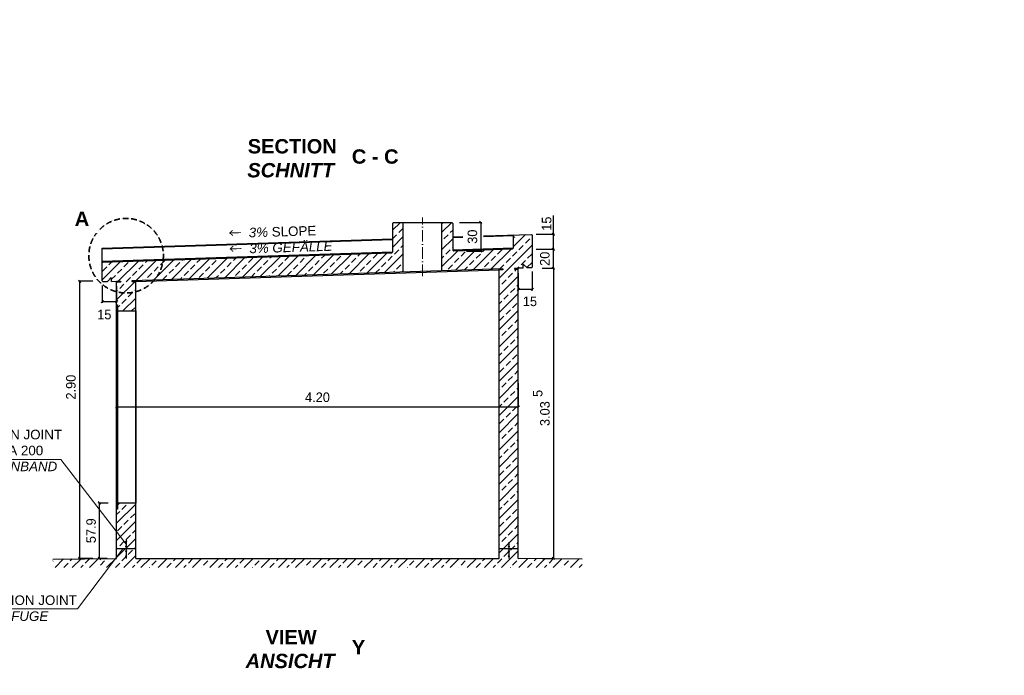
# Model space of a CAD drawing. Header units: millimetres. Extents: x -19424 to 109295, y -11926 to 8715.
# Tile 35 of 38: x 20754 to 31051, y 1857 to 8715. Entities that reach past the tile are written whole.
import ezdxf

# ---------------------------------------------------------------- set-up
doc = ezdxf.new("R2010")
doc.units = ezdxf.units.MM
doc.linetypes.add('ACAD_ISO10W100', pattern=[18, 12, -3, 0, -3])
doc.layers.add('Bemaßung', color=7, linetype='Continuous', lineweight=13)
doc.layers.add('Beschriftung', color=7, linetype='Continuous')
doc.styles.add('LBB3.5M1000', font='isocp.shx', dxfattribs={"height": 3.5})
doc.dimstyles.new('DIN', dxfattribs={"dimtxt": 2.5, "dimasz": 2.5, "dimexe": 1.25, "dimexo": 0.625, "dimtad": 1, "dimtih": 1, "dimdec": 4, "dimdsep": 46, "dimlunit": 6, "dimtxsty": 'Standard', "dimcen": 2.5, "dimadec": 0, "dimazin": 0, "dimtfac": 1, "dimtdec": 4, "dimtmove": 0, "dimatfit": 3, "dimfxl": 0, "dimtvp": 1, "dimtolj": 1, "dimtzin": 0, "dimarcsym": 0})
pattern_1 = [(45, (92096.02, 41129.55), (-224.5064, 224.5064), []), (45, (92320.53, 41129.55), (-224.5064, 224.5064), [158.75, -79.375])]

# ---------------------------------------------------------------- blocks, each defined once
blk = doc.blocks.new('_Oblique')
at = {"color": 0, "linetype": 'ByBlock', "lineweight": -2}
blk.add_line((-0.5, -0.5), (0.5, 0.5), dxfattribs=at)
blk = doc.blocks.new('*D124')
at = {"layer": 'Bemaßung', "color": 0, "lineweight": -2, "transparency": 16777216}
for p, q in [((21518, 5979), (21369, 5979)), ((21381, 5979), (21381, 3080)), ((21518, 3080), (21369, 3080))]:
    blk.add_line(p, q, dxfattribs=at)
at = {"layer": 'DEFPOINTS', "color": 0, "transparency": 16777216}
for p in [(21768, 5979), (21381, 3080), (21768, 3080)]:
    blk.add_point(p, dxfattribs=at)
at = {"layer": 'Bemaßung', "color": 0, "lineweight": -2, "transparency": 16777216, "xscale": 25, "yscale": 25, "zscale": 25}
for p, rotation in [((21381, 5979), 90), ((21381, 3080), 270)]:
    blk.add_blockref('_Oblique', p, dxfattribs=dict(at, rotation=rotation))
at = {"layer": 'Bemaßung', "color": 0, "transparency": 16777216, "insert": (21290, 4871), "char_height": 100, "attachment_point": 5, "rotation": 90}
blk.add_mtext('\\A1;2.90', dxfattribs=at)
blk = doc.blocks.new('*D125')
at = {"layer": 'Bemaßung', "color": 0, "lineweight": -2, "transparency": 16777216}
for p, q in [((26218, 6115), (26348, 6115)), ((26335, 6115), (26335, 3080)), ((26218, 3080), (26348, 3080))]:
    blk.add_line(p, q, dxfattribs=at)
at = {"layer": 'DEFPOINTS', "color": 0, "transparency": 16777216}
for p in [(25968, 6115), (25968, 3080), (26335, 3080)]:
    blk.add_point(p, dxfattribs=at)
at = {"layer": 'Bemaßung', "color": 0, "lineweight": -2, "transparency": 16777216, "xscale": 25, "yscale": 25, "zscale": 25}
for p, rotation in [((26335, 6115), 90), ((26335, 3080), 270)]:
    blk.add_blockref('_Oblique', p, dxfattribs=dict(at, rotation=rotation))
at = {"layer": 'Bemaßung', "color": 0, "transparency": 16777216, "insert": (26247, 4594), "char_height": 100, "attachment_point": 5, "rotation": 90}
blk.add_mtext('\\A1;3.03', dxfattribs=at)
blk = doc.blocks.new('*D126')
at = {"layer": 'Bemaßung', "color": 0, "lineweight": -2, "transparency": 16777216}
for p, q in [((21678, 3659), (21577, 3659)), ((21589, 3080), (21589, 3659)), ((21668, 3080), (21577, 3080))]:
    blk.add_line(p, q, dxfattribs=at)
at = {"layer": 'DEFPOINTS', "color": 0, "transparency": 16777216}
for p in [(21589, 3659), (21778, 3659), (21768, 3080)]:
    blk.add_point(p, dxfattribs=at)
at = {"layer": 'Bemaßung', "color": 0, "lineweight": -2, "transparency": 16777216, "xscale": 25, "yscale": 25, "zscale": 25}
for p, rotation in [((21589, 3659), 90), ((21589, 3080), 270)]:
    blk.add_blockref('_Oblique', p, dxfattribs=dict(at, rotation=rotation))
at = {"layer": 'Bemaßung', "color": 0, "transparency": 16777216, "insert": (21501, 3369), "char_height": 100, "attachment_point": 5, "rotation": 90}
blk.add_mtext('\\A1;57.9', dxfattribs=at)
blk = doc.blocks.new('*D127')
at = {"layer": 'Bemaßung', "color": 0, "lineweight": -2, "transparency": 16777216}
for p, q in [((25353, 6595), (25588, 6595)), ((25576, 6595), (25576, 6295)), ((25428, 6295), (25588, 6295))]:
    blk.add_line(p, q, dxfattribs=at)
at = {"layer": 'DEFPOINTS', "color": 0, "transparency": 16777216}
for p in [(25273, 6595), (25348, 6295), (25576, 6295)]:
    blk.add_point(p, dxfattribs=at)
at = {"layer": 'Bemaßung', "color": 0, "lineweight": -2, "transparency": 16777216, "xscale": 25, "yscale": 25, "zscale": 25}
for p, rotation in [((25576, 6595), 90), ((25576, 6295), 270)]:
    blk.add_blockref('_Oblique', p, dxfattribs=dict(at, rotation=rotation))
at = {"layer": 'Bemaßung', "color": 0, "transparency": 16777216, "insert": (25489, 6445), "char_height": 100, "attachment_point": 5, "rotation": 90}
blk.add_mtext('\\A1;30', dxfattribs=at)
blk = doc.blocks.new('*D128')
at = {"layer": 'Bemaßung', "color": 0, "lineweight": -2, "transparency": 16777216}
for p, q in [((26156, 6313), (26348, 6313)), ((26335, 6115), (26335, 6313)), ((26218, 6115), (26348, 6115))]:
    blk.add_line(p, q, dxfattribs=at)
at = {"layer": 'DEFPOINTS', "color": 0, "transparency": 16777216}
for p in [(25906, 6313), (26335, 6313), (25968, 6115)]:
    blk.add_point(p, dxfattribs=at)
at = {"layer": 'Bemaßung', "color": 0, "lineweight": -2, "transparency": 16777216, "xscale": 25, "yscale": 25, "zscale": 25}
for p, rotation in [((26335, 6313), 90), ((26335, 6115), 270)]:
    blk.add_blockref('_Oblique', p, dxfattribs=dict(at, rotation=rotation))
at = {"layer": 'Bemaßung', "color": 0, "transparency": 16777216, "insert": (26246, 6214), "char_height": 100, "attachment_point": 5, "rotation": 90}
blk.add_mtext('\\A1;20', dxfattribs=at)
blk = doc.blocks.new('*D129')
at = {"layer": 'Bemaßung', "color": 0, "lineweight": -2, "transparency": 16777216}
for p, q in [((26335, 6470), (26335, 6668)), ((26155, 6470), (26348, 6470)), ((26335, 6313), (26335, 6470)), ((26165, 6313), (26348, 6313))]:
    blk.add_line(p, q, dxfattribs=at)
at = {"layer": 'DEFPOINTS', "color": 0, "transparency": 16777216}
for p in [(26105, 6470), (26335, 6470), (26115, 6313)]:
    blk.add_point(p, dxfattribs=at)
at = {"layer": 'Bemaßung', "color": 0, "lineweight": -2, "transparency": 16777216, "xscale": 25, "yscale": 25, "zscale": 25}
for p, rotation in [((26335, 6470), 90), ((26335, 6313), 270)]:
    blk.add_blockref('_Oblique', p, dxfattribs=dict(at, rotation=rotation))
at = {"layer": 'Bemaßung', "color": 0, "transparency": 16777216, "insert": (26265, 6581), "char_height": 100, "attachment_point": 5, "rotation": 90}
blk.add_mtext('\\A1;15', dxfattribs=at)
blk = doc.blocks.new('*D227')
at = {"layer": 'Bemaßung', "color": 0, "lineweight": -2, "transparency": 16777216}
for p, q in [((21768, 4914), (21768, 4676)), ((25968, 4914), (25968, 4676)), ((21768, 4664), (25968, 4664))]:
    blk.add_line(p, q, dxfattribs=at)
at = {"layer": 'DEFPOINTS', "color": 0, "transparency": 16777216}
for p in [(21768, 4664), (25968, 4664), (25968, 4664)]:
    blk.add_point(p, dxfattribs=at)
at = {"layer": 'Bemaßung', "color": 0, "lineweight": -2, "transparency": 16777216, "xscale": 25, "yscale": 25, "zscale": 25, "rotation": 180}
blk.add_blockref('_Oblique', (21768, 4664), dxfattribs=at)
at = {"layer": 'Bemaßung', "color": 0, "lineweight": -2, "transparency": 16777216, "xscale": 25, "yscale": 25, "zscale": 25}
blk.add_blockref('_Oblique', (25968, 4664), dxfattribs=at)
at = {"layer": 'Bemaßung', "color": 0, "transparency": 16777216, "insert": (23868, 4765), "char_height": 100, "attachment_point": 5}
blk.add_mtext('\\A1;4.20', dxfattribs=at)
blk = doc.blocks.new('*D228')
at = {"layer": 'Bemaßung', "color": 0, "lineweight": -2, "transparency": 16777216}
for p, q in [((26115, 6080), (26115, 5882)), ((25968, 6065), (25968, 5882)), ((25968, 5895), (26115, 5895))]:
    blk.add_line(p, q, dxfattribs=at)
at = {"layer": 'DEFPOINTS', "color": 0, "transparency": 16777216}
for p in [(25968, 6115), (26115, 6130), (26115, 5895)]:
    blk.add_point(p, dxfattribs=at)
at = {"layer": 'Bemaßung', "color": 0, "lineweight": -2, "transparency": 16777216, "xscale": 25, "yscale": 25, "zscale": 25, "rotation": 180}
blk.add_blockref('_Oblique', (25968, 5895), dxfattribs=at)
at = {"layer": 'Bemaßung', "color": 0, "lineweight": -2, "transparency": 16777216, "xscale": 25, "yscale": 25, "zscale": 25}
blk.add_blockref('_Oblique', (26115, 5895), dxfattribs=at)
at = {"layer": 'Bemaßung', "color": 0, "transparency": 16777216, "insert": (26090, 5768), "char_height": 100, "attachment_point": 5}
blk.add_mtext('\\A1;15', dxfattribs=at)
blk = doc.blocks.new('*D229')
at = {"layer": 'Bemaßung', "color": 0, "lineweight": -2, "transparency": 16777216}
for p, q in [((21618, 5935), (21618, 5752)), ((21768, 5929), (21768, 5752)), ((21768, 5764), (21618, 5764))]:
    blk.add_line(p, q, dxfattribs=at)
at = {"layer": 'DEFPOINTS', "color": 0, "transparency": 16777216}
for p in [(21618, 5985), (21768, 5979), (21618, 5764)]:
    blk.add_point(p, dxfattribs=at)
at = {"layer": 'Bemaßung', "color": 0, "lineweight": -2, "transparency": 16777216, "xscale": 25, "yscale": 25, "zscale": 25, "rotation": 180}
blk.add_blockref('_Oblique', (21618, 5764), dxfattribs=at)
at = {"layer": 'Bemaßung', "color": 0, "lineweight": -2, "transparency": 16777216, "xscale": 25, "yscale": 25, "zscale": 25}
blk.add_blockref('_Oblique', (21768, 5764), dxfattribs=at)
at = {"layer": 'Bemaßung', "color": 0, "transparency": 16777216, "insert": (21639, 5630), "char_height": 100, "attachment_point": 5}
blk.add_mtext('\\A1;15', dxfattribs=at)

msp = doc.modelspace()

# ---------------------------------------------------------------- hatches: boundary and pattern name
h = msp.add_hatch(color=256)
h.dxf.hatch_style = 1
h.paths.add_polyline_path([(25767.871, 6108.493), (25777.866, 6108.815), (25778.189, 6098.821), (25767.871, 6098.488)])
h = msp.add_hatch(color=256)
h.dxf.hatch_style = 1
h.paths.add_polyline_path([(25957.554, 6114.612), (25967.871, 6114.945), (25967.871, 6104.94), (25957.877, 6104.618)])
h = msp.add_hatch(color=256)
h.dxf.hatch_style = 1
h.paths.add_polyline_path([(21767.871, 5979.448), (21777.866, 5979.77), (21778.189, 5969.775), (21767.871, 5969.442)])
h = msp.add_hatch(color=256)
h.dxf.hatch_style = 1
h.paths.add_polyline_path([(21957.554, 5985.567), (21967.871, 5985.9), (21967.871, 5975.895), (21957.877, 5975.572)])
at = {"lineweight": 13}
h = msp.add_hatch(dxfattribs=at)
h.set_pattern_fill('ANSI33', color=256, scale=50, style=0)
h.set_pattern_definition(pattern_1)
h.paths.add_polyline_path([(21862.871, 3254.943, 1), (21872.871, 3254.943, 1)], flags=17)
h = msp.add_hatch(dxfattribs=at)
h.set_pattern_fill('ANSI33', color=256, scale=50, style=0)
h.set_pattern_definition([(45, (92096.02, 41179.55), (-224.5064, 224.5064), []), (45, (92320.53, 41179.55), (-224.5064, 224.5064), [158.75, -79.375])])
h.paths.add_polyline_path([(21862.871, 3254.943, 1), (21872.871, 3254.943, 1)], flags=17)
h = msp.add_hatch(dxfattribs=at)
h.set_pattern_fill('ANSI33', color=256, scale=50, style=0)
h.set_pattern_definition(pattern_1)
h.paths.add_polyline_path([(21862.871, 3204.943, 1), (21872.871, 3204.943, 1)], flags=17)
h = msp.add_hatch(dxfattribs=at)
h.set_pattern_fill('ANSI33', color=256, scale=50, style=0)
h.set_pattern_definition([(45, (88496.02, 41129.55), (-224.5064, 224.5064), []), (45, (88720.53, 41129.55), (-224.5064, 224.5064), [158.75, -79.375])])
h.paths.add_polyline_path([(25862.871, 3204.943, 1), (25872.871, 3204.943, 1)], flags=17)
h = msp.add_hatch(dxfattribs=at)
h.set_pattern_fill('ANSI33', color=256, scale=50, style=0)
h.set_pattern_definition([(45, (92096.02, 41079.2), (-224.5064, 224.5064), []), (45, (92320.53, 41079.2), (-224.5064, 224.5064), [158.75, -79.375])])
h.paths.add_polyline_path([(21862.871, 3154.597, 1), (21872.871, 3154.597, 1)], flags=17)
h = msp.add_hatch(dxfattribs=at)
h.set_pattern_fill('ANSI33', color=256, scale=50, style=0)
h.set_pattern_definition([(45, (92096.02, 41029.2), (-224.5064, 224.5064), []), (45, (92320.53, 41029.2), (-224.5064, 224.5064), [158.75, -79.375])])
h.paths.add_polyline_path([(21862.871, 3104.597, 1), (21872.871, 3104.597, 1)], flags=17)
h = msp.add_hatch(dxfattribs=at)
h.set_pattern_fill('ANSI33', color=256, scale=50, style=0)
h.set_pattern_definition([(45, (88496.02, 41079.2), (-224.5064, 224.5064), []), (45, (88720.53, 41079.2), (-224.5064, 224.5064), [158.75, -79.375])])
h.paths.add_polyline_path([(25862.871, 3154.597, 1), (25872.871, 3154.597, 1)], flags=17)
h = msp.add_hatch(dxfattribs=at)
h.set_pattern_fill('ANSI33', color=256, scale=50, style=0)
h.set_pattern_definition([(45, (88496.02, 41029.2), (-224.5064, 224.5064), []), (45, (88720.53, 41029.2), (-224.5064, 224.5064), [158.75, -79.375])])
h.paths.add_polyline_path([(25862.871, 3104.597, 1), (25872.871, 3104.597, 1)], flags=17)
at = {"layer": 'Bemaßung', "lineweight": 13}
h = msp.add_hatch(dxfattribs=at)
h.set_pattern_fill('ANSI33', color=252, scale=20)
h.paths.add_polyline_path([(24765.371, 6594.725), (24662.871, 6594.725), (24652.871, 6584.725), (24652.871, 6282.631), (24643.199, 6272.314), (21617.632, 6174.705), (21617.632, 5984.606), (21627.949, 5974.934), (21672.926, 5976.385), (21711.615, 6017.654), (21712.905, 5977.674), (21767.871, 5979.448), (21807.528, 5980.727), (21807.851, 5970.732), (21767.871, 5969.442), (21767.871, 5733.77), (21777.871, 5733.77), (21777.871, 5668.77), (21967.871, 5668.77), (21967.871, 5975.895), (21927.891, 5974.605), (21927.569, 5984.6), (24765.197, 6076.145)])
h.paths.add_polyline_path([(26115.396, 6459.881), (26105.079, 6469.554), (25925.069, 6463.746), (25915.396, 6453.429), (25915.396, 6323.361), (25905.724, 6313.044), (25293.189, 6293.283), (25282.871, 6302.955), (25282.871, 6584.725), (25272.871, 6594.725), (25170.371, 6594.725), (25170.371, 6089.217), (25807.528, 6109.772), (25807.851, 6099.777), (25767.871, 6098.488), (25767.871, 3179.77), (25967.871, 3179.77), (25967.871, 6104.94), (25928.215, 6103.661), (25927.892, 6113.655), (25767.871, 6108.493), (26020.768, 6116.652), (26019.478, 6156.631), (26060.747, 6117.941), (26105.723, 6119.392), (26115.396, 6129.71)])
edge = h.paths.add_edge_path(flags=17)
edge.add_arc((25667.871, 3204.943), 5, 0, 360)
h.paths.add_polyline_path([(21967.871, 3658.77), (21777.871, 3658.77), (21777.871, 3593.77), (21767.871, 3593.77), (21767.871, 3179.77), (21967.871, 3179.77)])
edge = h.paths.add_edge_path(flags=16)
edge.add_arc((21867.871, 3254.943), 5, -90, 0, ccw=False)
edge.add_line((21867.871, 3249.943), (21867.871, 3209.943))
edge.add_arc((21867.871, 3204.943), 5, 0, 90, ccw=False)
edge.add_arc((21867.871, 3204.943), 5, -180, 0, ccw=False)
edge.add_arc((21867.871, 3204.943), 5, 90, 180, ccw=False)
edge.add_line((21867.871, 3209.943), (21867.871, 3249.943))
edge.add_arc((21867.871, 3254.943), 5, 180, 270, ccw=False)
edge.add_arc((21867.871, 3254.943), 5, 0, 180, ccw=False)
h.paths.add_polyline_path([(26636.147, 3072.236), (25967.871, 3079.77), (25967.871, 3179.77), (25767.871, 3179.77), (25767.871, 3079.77), (21967.871, 3079.77), (21967.871, 3179.77), (21767.871, 3179.77), (21767.871, 3079.77), (21099.596, 3072.247), (21099.596, 2984.419), (26635.159, 2984.419)])
edge = h.paths.add_edge_path(flags=16)
edge.add_arc((21867.871, 3104.597), 5, 90, 180, ccw=False)
edge.add_line((21867.871, 3109.597), (21867.871, 3149.597))
edge.add_arc((21867.871, 3154.597), 5, 180, 270, ccw=False)
edge.add_arc((21867.871, 3154.597), 5, 0, 180, ccw=False)
edge.add_arc((21867.871, 3154.597), 5, -90, 0, ccw=False)
edge.add_line((21867.871, 3149.597), (21867.871, 3109.597))
edge.add_arc((21867.871, 3104.597), 5, 0, 90, ccw=False)
edge.add_arc((21867.871, 3104.597), 5, -180, 0, ccw=False)
edge = h.paths.add_edge_path(flags=17)
edge.add_line((25667.871, 3109.597), (25667.871, 3149.597))
edge.add_arc((25667.871, 3154.597), 5, 180, 270, ccw=False)
edge.add_arc((25667.871, 3154.597), 5, 0, 180, ccw=False)
edge.add_arc((25667.871, 3154.597), 5, -90, 0, ccw=False)
edge.add_line((25667.871, 3149.597), (25667.871, 3109.597))
edge.add_arc((25667.871, 3104.597), 5, 0, 90, ccw=False)
edge.add_arc((25667.871, 3104.597), 5, -180, 0, ccw=False)
edge.add_arc((25667.871, 3104.597), 5, 90, 180, ccw=False)

# ---------------------------------------------------------------- linework, layer by layer
for p, q in [((24652.871, 6584.725), (24662.871, 6594.725)), ((24662.871, 6594.725), (25272.871, 6594.725)), ((24765.371, 6077.199), (24765.371, 6594.725)), ((25170.371, 6088.168), (25170.371, 6594.725)), ((25272.871, 6594.725), (25282.871, 6584.725)), ((24652.871, 6584.725), (24652.871, 6282.631)), ((25282.871, 6584.725), (25282.871, 6302.955)), ((21617.632, 6324.783), (24652.871, 6422.704)), ((24652.871, 6412.698), (21617.632, 6314.778)), ((25282.871, 6443.028), (25389.354, 6446.464)), ((25389.402, 6436.46), (25282.871, 6433.023)), ((25604.756, 6453.413), (26105.079, 6469.554)), ((25915.396, 6453.429), (25604.756, 6443.407)), ((25915.396, 6453.429), (25925.069, 6463.746)), ((25915.396, 6453.429), (25915.396, 6323.361)), ((26105.079, 6469.554), (26115.396, 6459.881)), ((26115.396, 6129.71), (26115.396, 6459.881)), ((21617.632, 5984.606), (21617.632, 6324.783)), ((24652.871, 6282.631), (21617.632, 6184.71)), ((24643.199, 6272.314), (24652.871, 6282.631)), ((25915.396, 6323.361), (25282.871, 6302.955)), ((25282.871, 6302.955), (25293.189, 6293.283)), ((25905.724, 6313.044), (25293.189, 6293.283)), ((25905.724, 6313.044), (25915.396, 6323.361)), ((24643.199, 6272.314), (21617.632, 6174.705)), ((25807.528, 6109.772), (21927.569, 5984.6)), ((21967.871, 5975.895), (25767.871, 6098.488)), ((25767.871, 3079.77), (25767.871, 6108.493)), ((25807.851, 6099.777), (25767.871, 6098.488)), ((25777.866, 6108.815), (25778.189, 6098.821)), ((25807.528, 6109.772), (25807.851, 6099.777)), ((25967.871, 6114.945), (25927.892, 6113.655)), ((25927.892, 6113.655), (25928.215, 6103.661)), ((25928.215, 6103.661), (25967.871, 6104.94)), ((25957.554, 6114.612), (25957.877, 6104.618)), ((26020.768, 6116.652), (25967.871, 6114.945)), ((25967.871, 3079.77), (25967.871, 6114.945)), ((26020.768, 6116.652), (26019.478, 6156.631)), ((26019.478, 6156.631), (26060.747, 6117.941)), ((26105.723, 6119.392), (26060.747, 6117.941)), ((26105.723, 6119.392), (26115.396, 6129.71)), ((26115.396, 6129.71), (26115.396, 6129.71)), ((21617.632, 5984.606), (21627.949, 5974.934)), ((21627.949, 5974.934), (21672.926, 5976.385)), ((21711.615, 6017.654), (21672.926, 5976.385)), ((21712.905, 5977.674), (21711.615, 6017.654)), ((21712.905, 5977.674), (21767.871, 5979.448)), ((21767.871, 5979.448), (21807.528, 5980.727)), ((21777.866, 5979.77), (21778.189, 5969.775)), ((21807.528, 5980.727), (21807.851, 5970.732)), ((21927.569, 5984.6), (21927.891, 5974.605)), ((21927.892, 5974.605), (21967.871, 5975.895)), ((21957.554, 5985.567), (21957.877, 5975.572)), ((21967.871, 3079.77), (21967.871, 5985.9)), ((21807.851, 5970.732), (21767.871, 5969.442)), ((21767.871, 3079.77), (21767.871, 5969.442)), ((21867.871, 3279.77), (21867.871, 3259.943)), ((21867.871, 3249.943), (21867.871, 3209.943)), ((21867.871, 3199.943), (21867.871, 3159.597)), ((25867.871, 3249.943), (25867.871, 3209.943)), ((25867.871, 3199.943), (25867.871, 3159.597)), ((21967.871, 3179.77), (21767.871, 3179.77)), ((21867.871, 3149.597), (21867.871, 3109.597)), ((21867.871, 3099.597), (21867.871, 3079.77)), ((25967.871, 3179.77), (25767.871, 3179.77)), ((25867.871, 3149.597), (25867.871, 3109.597)), ((25867.871, 3099.597), (25867.871, 3079.77)), ((21099.596, 3072.247), (21767.871, 3079.77)), ((21967.871, 3079.77), (25767.871, 3079.77)), ((26636.147, 3072.247), (25967.871, 3079.77))]:
    msp.add_line(p, q)
at = {"linetype": 'ACAD_ISO10W100', "lineweight": 9, "ltscale": 10}
msp.add_line((24967.871, 6033.65), (24967.871, 6644.725), dxfattribs=at)
for points in [[(21777.871, 3593.77), (21767.871, 3593.77), (21767.871, 5733.77), (21777.871, 5733.77)], [(21777.871, 5668.77), (21967.871, 5668.77), (21967.871, 3658.77), (21777.871, 3658.77)]]:
    msp.add_lwpolyline(points, close=True)
for centre in [(21867.871, 3254.943), (21867.871, 3204.943), (25867.871, 3204.943), (21867.871, 3154.597), (21867.871, 3104.597), (25867.871, 3154.597), (25867.871, 3104.597)]:
    msp.add_circle(centre, 5)
at = {"layer": 'Beschriftung', "lineweight": 9}
for p, q in [((19568.058, 4114.509), (21185.454, 4114.165)), ((21185.454, 4114.165), (21867.871, 3229.943)), ((21357.128, 2553.588), (21832.857, 3179.77)), ((19758.884, 2553.588), (21357.128, 2553.245))]:
    msp.add_line(p, q, dxfattribs=at)

# ---------------------------------------------------------------- texts
at = {"layer": 'Bemaßung', "insert": (26171.405, 4805.672), "char_height": 100, "attachment_point": 5, "rotation": 90}
msp.add_mtext('\\A1;5', dxfattribs=at)
at = {"layer": 'Beschriftung', "char_height": 150, "width": 1682.94636, "attachment_point": 1, "style": 'LBB3.5M1000', "bg_fill": 2}
for s, insert in [('\\pi387.94;{\\fArial|b1|i0|c0|p34;SECTION\\L\\P\\pi383.65;\\fArial|b1|i1|c0|p34;\\lSCHNITT}', (-18332.719, 8640.082)), ('\\pi387.94;{\\fArial|b1|i0|c0|p34;SECTION\\L\\P\\pi383.65;\\fArial|b1|i1|c0|p34;\\lSCHNITT}', (14226.104, 7465.676)), ('\\pi573.81;{\\fArial|b1|i0|c0|p34;VIEW\\L\\P\\pi365.54;\\fArial|b1|i1|c0|p34;\\lANSICHT}', (14226.104, 2331.718))]:
    msp.add_mtext(s, dxfattribs=dict(at, insert=insert))
at = {"layer": 'Beschriftung', "lineweight": 15, "insert": (19613.505, 4425.184), "char_height": 100, "width": 1591.0912, "attachment_point": 1, "style": 'LBB3.5M1000'}
msp.add_mtext('\\pi16.589;{\\fArial|b0|i0|c0|p34;CONSTRUCTION JOINT\\P\\pi214.3;TAPE TYPE A 200\\P\\pi58.847;\\fArial|b0|i1|c0|p34;ARBEITSFUGENBAND}', dxfattribs=at)

# ---------------------------------------------------------------- dimensions: what is measured, and where the dimension line sits
at = {"layer": 'Bemaßung'}
for base, p1, p2, angle, text, override, picture, middle in [((25575.845, 6295.057), (25272.871, 6594.725), (25348.189, 6295.057), 90, '30', {"dimscale": 10, "dimtxt": 10, "dimexo": 8, "dimgap": 2, "dimdec": 2, "dimblk1": 'Oblique', "dimblk2": 'Oblique', "dimsah": 1, "dimtdec": 2, "dimtmove": 2}, '*D127', (25488.913, 6444.891)), ((26335.128, 6469.554), (26115.396, 6313.044), (26105.079, 6469.554), 90, '15', {"dimscale": 10, "dimtxt": 10, "dimexo": 5, "dimgap": 2, "dimdec": 2, "dimblk1": 'Oblique', "dimblk2": 'Oblique', "dimsah": 1, "dimtdec": 2}, '*D129', (26335.128, 6581.22)), ((26335.128, 6313.044), (25967.871, 6114.945), (25905.724, 6313.044), 90, '20', {"dimscale": 10, "dimtxt": 10, "dimexo": 25, "dimgap": 2, "dimdec": 2, "dimblk1": 'Oblique', "dimblk2": 'Oblique', "dimsah": 1, "dimtdec": 2, "dimtmove": 2}, '*D128', (26246.097, 6213.995)), ((26335.128, 3079.77), (25967.871, 6114.945), (25967.871, 3079.77), 90, '3.03', {"dimscale": 10, "dimtxt": 10, "dimexo": 25, "dimgap": 2, "dimdec": 2, "dimblk1": 'Oblique', "dimblk2": 'Oblique', "dimsah": 1, "dimtdec": 2, "dimtmove": 2}, '*D125', (26247.449, 4594.132)), ((21381.144, 3079.77), (21767.871, 5979.448), (21767.871, 3079.77), 90, '2.90', {"dimscale": 10, "dimtxt": 10, "dimexo": 25, "dimgap": 2, "dimdec": 2, "dimblk1": 'Oblique', "dimblk2": 'Oblique', "dimsah": 1, "dimtdec": 2, "dimtmove": 2}, '*D124', (21289.884, 4871.47)), ((21617.632, 5764.156), (21767.871, 5979.448), (21617.632, 5984.606), 180, '15', {"dimscale": 10, "dimtxt": 10, "dimexo": 5, "dimgap": 2, "dimdec": 2, "dimblk1": 'Oblique', "dimblk2": 'Oblique', "dimsah": 1, "dimtdec": 2, "dimtmove": 2}, '*D229', (21638.798, 5630.226)), ((21589.238, 3658.77), (21767.871, 3079.77), (21777.871, 3658.77), 90, '57.9', {"dimscale": 10, "dimtxt": 10, "dimexo": 10, "dimgap": 2, "dimdec": 2, "dimblk1": 'Oblique', "dimblk2": 'Oblique', "dimsah": 1, "dimtdec": 2, "dimtmove": 2}, '*D126', (21501.2, 3369.27))]:
    dim = msp.add_linear_dim(base=base, p1=p1, p2=p2, angle=angle, text=text, dimstyle='DIN', override=override, dxfattribs=at)
    dim.commit()
    dim.dimension.update_dxf_attribs({"geometry": picture, "text_midpoint": middle, "dimtype": 160})
for base, p1, p2, text, override, picture, middle in [((26115.396, 5894.683), (25967.871, 6114.945), (26115.396, 6129.71), '15', {"dimscale": 10, "dimtxt": 10, "dimexo": 5, "dimgap": 2, "dimdec": 2, "dimblk1": 'Oblique', "dimblk2": 'Oblique', "dimsah": 1, "dimtdec": 2, "dimtmove": 2}, '*D228', (26090.06, 5767.838)), ((25967.871, 4663.77), (21767.871, 4663.77), (25967.871, 4663.77), '4.20', {"dimscale": 10, "dimtxt": 10, "dimexo": 25, "dimgap": 2, "dimdec": 2, "dimblk1": 'Oblique', "dimblk2": 'Oblique', "dimsah": 1, "dimtdec": 2, "dimtmove": 2}, '*D227', (23867.871, 4764.947))]:
    dim = msp.add_linear_dim(base=base, p1=p1, p2=p2, text=text, dimstyle='DIN', override=override, dxfattribs=at)
    dim.commit()
    dim.dimension.update_dxf_attribs({"geometry": picture, "text_midpoint": middle, "dimtype": 160})

# ---------------------------------------------------------------- next in the draw order: texts
at = {"layer": 'Beschriftung', "char_height": 150, "attachment_point": 1, "style": 'LBB3.5M1000', "bg_fill": 2}
for s, insert, width in [('\\pi387.94;{\\fArial|b1|i0|c0|p34;SECTION\\L\\P\\pi383.65;\\fArial|b1|i1|c0|p34;\\lSCHNITT}', (-8657.725, 8640.082), 1682.94636), ('\\pi387.94;{\\fArial|b1|i0|c0|p34;SECTION\\L\\P\\pi383.65;\\fArial|b1|i1|c0|p34;\\lSCHNITT}', (22751.243, 7465.676), 1682.94636), ('\\pi22.718;{\\fArial|b1|i0|c0|p34;A}', (19626.172, 6721.374), 195.94711), ('\\pi573.81;{\\fArial|b1|i0|c0|p34;VIEW\\L\\P\\pi365.54;\\fArial|b1|i1|c0|p34;\\lANSICHT}', (22751.243, 2331.718), 1682.94636)]:
    msp.add_mtext(s, dxfattribs=dict(at, insert=insert, width=width))

# ---------------------------------------------------------------- next in the draw order: linework, layer by layer
at = {"layer": 'Beschriftung', "linetype": 'ACAD_ISO10W100', "lineweight": 35, "ltscale": 5}
msp.add_circle((21866.901, 6246.226), 389.979, dxfattribs=at)

# ---------------------------------------------------------------- next in the draw order: texts
at = {"layer": 'Beschriftung', "char_height": 150, "attachment_point": 1, "style": 'LBB3.5M1000', "bg_fill": 2}
for s, insert, width in [('\\pi387.94;{\\fArial|b1|i0|c0|p34;SECTION\\L\\P\\pi383.65;\\fArial|b1|i1|c0|p34;\\lSCHNITT}', (-664.28, 8640.082), 1682.94636), ('{\\fArial|b1|i0|c0|p34;C - C}', (24227.335, 7358.768), 519.38996), ('{\\fArial|b1|i0|c0|p34;Y}', (24227.335, 2224.81), 519.38996)]:
    msp.add_mtext(s, dxfattribs=dict(at, insert=insert, width=width))

# ---------------------------------------------------------------- next in the draw order: texts
at = {"layer": 'Beschriftung', "insert": (21307.057, 6708.376), "char_height": 150, "width": 195.94711, "attachment_point": 1, "style": 'LBB3.5M1000', "bg_fill": 2}
msp.add_mtext('\\pi22.718;{\\fArial|b1|i0|c0|p34;A}', dxfattribs=at)
at = {"layer": 'Beschriftung', "lineweight": 15, "insert": (19773.781, 2692.442), "char_height": 100, "width": 1579.44553, "attachment_point": 1, "style": 'LBB3.5M1000'}
msp.add_mtext('\\pi10.766;{\\fArial|b0|i0|c0|p34;CONSTRUCTION JOINT\\P\\pi293.71;\\fArial|b0|i1|c0|p34;ARBEITSFUGE}', dxfattribs=at)

# ---------------------------------------------------------------- next in the draw order: texts
at = {"layer": 'Beschriftung', "insert": (22935.809, 6531.569), "char_height": 100, "width": 1280.23315, "attachment_point": 1, "rotation": 1.7514508, "style": 'LBB3.5M1000'}
msp.add_mtext('{\\fSimSun|b0|i0|c134|p2;←\\fMS Shell Dlg 2|b0|i0|c0|p0; \\fArial|b0|i0|c0|p34; \\fArial|b0|i1|c0|p34;3%\\fArial|b0|i0|c0|p34; SLOPE\\P\\fSimSun|b0|i0|c134|p2;←\\fArial|b0|i1|c0|p34;  3% GEFÄLLE}', dxfattribs=at)

doc.saveas('drawing.dxf')
